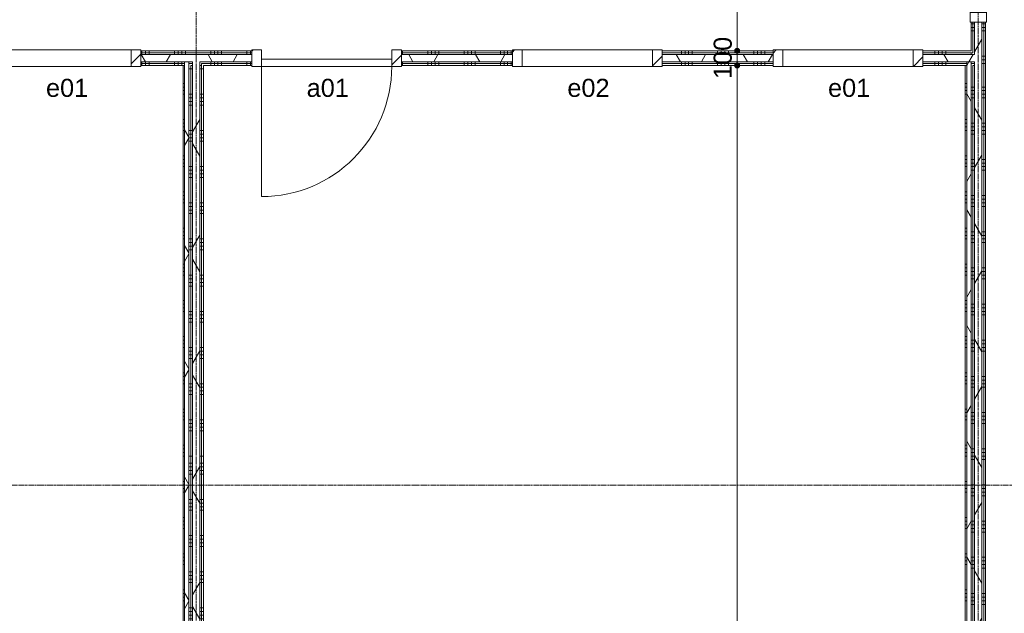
# Model space of a CAD drawing. Header units: millimetres. Extents: x 24475 to 74671, y -6152 to 32037.
# Tile 26 of 36: x 54741 to 61540, y 9913 to 14016. Entities that reach past the tile are written whole.
import ezdxf

# ---------------------------------------------------------------- set-up
doc = ezdxf.new("R2010")
doc.units = ezdxf.units.MM
doc.linetypes.add('stramien', pattern=[22.225, 12.7, -3.175, 3.175, -3.175])
doc.layers.add('00_Algemeen', color=7, linetype='Continuous', lineweight=9, true_color=0x00a600)
for name, color, linetype, lineweight in [('00_Algemeen-50', 7, 'Continuous', 9), ('22_Metselwerk', 7, 'Continuous', 18), ('30_Kozijnen-ramen-deuren', 7, 'Continuous', 9)]:
    doc.layers.add(name, color=color, linetype=linetype, lineweight=lineweight)
doc.styles.add('Arial_1', font='arial.ttf', dxfattribs={"height": 125})
doc.dimstyles.new('00_AEE_maatvoering_2_5mm', dxfattribs={"dimscale": 304.8, "dimtxt": 127.532425, "dimasz": 0.459318, "dimexe": 0.246063, "dimexo": 0.0625, "dimgap": 0, "dimtad": 1, "dimdec": 0, "dimzin": 0, "dimdsep": 46, "dimtxsty": 'Arial_1', "dimblk1": 'DOTSMALL', "dimblk2": 'DOTSMALL', "dimsah": 1, "dimcen": 0.09, "dimdle": 0.246063, "dimazin": 0, "dimtfac": 1, "dimtdec": 4, "dimtix": 1, "dimtmove": 0, "dimatfit": 3, "dimfxl": 0.246063, "dimfxlon": 1, "dimtvp": 1, "dimtolj": 1, "dimtzin": 0, "dimarcsym": 2})
pattern_1 = [(180, (61409.98, 14937.5), (-3e-14, -250), []), (180, (61409.98, 14962.5), (-3e-14, -250), []), (180, (61409.98, 14987.5), (-3e-14, -250), []), (180, (61409.98, 15012.5), (-3e-14, -250), [])]
pattern_2 = [(60, (-3440.02, 0), (-346.4102, 200), []), (120, (-3440.02, 0), (-346.4102, -200), [])]
pattern_3 = [(90, (53309.98, 13700), (-250, -8e-13), []), (90, (53334.98, 13700), (-250, -8e-13), []), (90, (53359.98, 13700), (-250, -8e-13), []), (90, (53384.98, 13700), (-250, -8e-13), [])]
pattern_4 = [(360, (55909.98, 8200), (4e-13, 250), []), (360, (55909.98, 8175), (4e-13, 250), []), (360, (55909.98, 8150), (4e-13, 250), []), (360, (55909.98, 8125), (4e-13, 250), [])]
pattern_5 = [(360, (61309.98, 9550), (3e-13, 250), []), (360, (61309.98, 9525), (3e-13, 250), []), (360, (61309.98, 9500), (3e-13, 250), []), (360, (61309.98, 9475), (3e-13, 250), [])]
pattern_6 = [(135, (15483, -64800), (-106.06602, -106.06602), [])]
pattern_7 = [(360, (55909.98, 12250), (1e-12, 250), []), (360, (55909.98, 12225), (1e-12, 250), []), (360, (55909.98, 12200), (1e-12, 250), []), (360, (55909.98, 12175), (1e-12, 250), [])]

# ---------------------------------------------------------------- blocks, each defined once
blk = doc.blocks.new('32_AEE_VO_FIX_Binnendeuren - D_900x2300_Dicht Paneel lariks-V2-02 tweede verdieping - D')
at = {"layer": '30_Kozijnen-ramen-deuren', "true_color": 0xc0c0c0}
h = blk.add_hatch(dxfattribs=at)
h.set_pattern_fill('FP_35', color=9, style=0, pattern_type=2)
h.set_pattern_definition([(45, (-60300, -13750), (-106.066, 106.066), [])])
h.paths.add_polyline_path([(517, -57), (517, 57), (450, 57), (450, -57)])
h.paths.add_polyline_path([(-517, -57), (-450, -57), (-450, 57), (-517, 57), (-517, -50)])
at = {"layer": '30_Kozijnen-ramen-deuren'}
for p, q in [((-517, 57), (-450, 57)), ((-517, 50), (-517, 57)), ((-450, 57), (-450, -57)), ((450, 57), (517, 57)), ((450, -57), (450, 57)), ((517, 57), (517, 50)), ((-517, -57), (-517, -50)), ((-450, -57), (-517, -57)), ((-450, -7), (450, -7)), ((-450, -57), (-450, -7)), ((450, -57), (-450, -57)), ((450, -7), (450, -57)), ((517, -57), (450, -57)), ((517, -50), (517, -57))]:
    blk.add_line(p, q, dxfattribs=at)
blk = doc.blocks.new('32_AEE_VO_FIX_Binnendeuren - D_1800x2300_Deur_zijlicht rechts 900 lariks-8008738-02 tweede verdieping - D')
at = {"layer": '30_Kozijnen-ramen-deuren', "true_color": 0xc0c0c0}
h = blk.add_hatch(dxfattribs=at)
h.set_pattern_fill('FP_36', color=9, style=0, pattern_type=2)
h.set_pattern_definition(pattern_6)
h.paths.add_polyline_path([(1484, 57), (1417, 57), (1417, -57), (1484, -57), (1484, 50)])
h.paths.add_polyline_path([(-450, 57), (-517, 57), (-517, -57), (-450, -57)])
h = blk.add_hatch(dxfattribs=at)
h.set_pattern_fill('FP_36', color=9, style=0, pattern_type=2)
h.set_pattern_definition(pattern_6)
h.paths.add_polyline_path([(517, -57), (517, 57), (450, 57), (450, -57)])
at = {"layer": '30_Kozijnen-ramen-deuren'}
for p, q in [((-450, 57), (-517, 57)), ((450, 57), (-450, 57)), ((-450, 57), (-450, 7)), ((-450, -57), (-450, 57)), ((-450, 7), (450, 7)), ((450, 7), (450, 57)), ((517, 57), (450, 57)), ((450, 57), (450, -57)), ((1417, 57), (517, 57)), ((517, -57), (517, 57)), ((1417, 57), (1417, -57)), ((1484, 57), (1417, 57)), ((1484, 50), (1484, 57)), ((-517, -57), (-450, -57)), ((450, -57), (517, -57)), ((517, -57), (1417, -57)), ((1417, -57), (1484, -57)), ((1484, -57), (1484, -50))]:
    blk.add_line(p, q, dxfattribs=at)
blk = doc.blocks.new('32_AEE_VO_FIX_Binnenramen - R_b1034xh2367_Vast lariks-8011795-02 tweede verdieping - D')
at = {"layer": '30_Kozijnen-ramen-deuren', "true_color": 0xc0c0c0}
h = blk.add_hatch(dxfattribs=at)
h.set_pattern_fill('FP_45', color=9, style=0, pattern_type=2)
h.set_pattern_definition([(45, (-63900, -13750), (-106.06602, 106.06602), [])])
h.paths.add_polyline_path([(-517, -57), (-450, -57), (-450, 57), (-517, 57), (-517, -50)])
h.paths.add_polyline_path([(450, -57), (517, -57), (517, 57), (450, 57), (450, -50)])
at = {"layer": '30_Kozijnen-ramen-deuren'}
for p, q in [((-517, 57), (-450, 57)), ((-517, 50), (-517, 57)), ((-450, 57), (-450, -57)), ((-450, 57), (450, 57)), ((450, 57), (517, 57)), ((450, -57), (450, 57)), ((517, 57), (517, 50)), ((-517, -57), (-517, -50)), ((-450, -57), (-517, -57)), ((-450, -57), (450, -57)), ((517, -57), (450, -57)), ((517, -50), (517, -57))]:
    blk.add_line(p, q, dxfattribs=at)
blk = doc.blocks.new('32_AEE_VO_FIX_Binnenramen - R_b1034xh2367_Vast lariks dicht-V8-02 tweede verdieping - D')
at = {"layer": '30_Kozijnen-ramen-deuren', "true_color": 0xc0c0c0}
h = blk.add_hatch(dxfattribs=at)
h.set_pattern_fill('FP_46', color=9, style=0, pattern_type=2)
h.set_pattern_definition([(225, (62100, 13750), (106.066, -106.066), [])])
h.paths.add_polyline_path([(-517, 57), (-517, -57), (-450, -57), (-450, 57)])
h.paths.add_polyline_path([(450, 57), (450, -57), (517, -57), (517, 57)])
at = {"layer": '30_Kozijnen-ramen-deuren'}
for p, q in [((-450, 57), (-517, 57)), ((-517, 57), (-517, 50)), ((-450, -57), (-450, 57)), ((-450, 57), (450, 57)), ((517, 57), (450, 57)), ((450, 57), (450, -57)), ((517, 50), (517, 57)), ((-517, -50), (-517, -57)), ((-517, -57), (-450, -57)), ((-450, -57), (450, -57)), ((450, -57), (517, -57)), ((517, -57), (517, -50))]:
    blk.add_line(p, q, dxfattribs=at)
blk = doc.blocks.new('32_AEE_VO_FIX_Binnenramen - R_b1034xh2367_Vast lariks-V9-02 tweede verdieping - D')
at = {"layer": '30_Kozijnen-ramen-deuren', "true_color": 0xc0c0c0}
h = blk.add_hatch(dxfattribs=at)
h.set_pattern_fill('FP_47', color=9, style=0, pattern_type=2)
h.set_pattern_definition([(45, (-58500, -13750), (-106.066, 106.066), [])])
h.paths.add_polyline_path([(-450, -57), (-450, 57), (-517, 57), (-517, -57)])
h.paths.add_polyline_path([(450, -57), (517, -57), (517, 57), (450, 57), (450, -50)])
at = {"layer": '30_Kozijnen-ramen-deuren'}
for p, q in [((-517, 57), (-450, 57)), ((-517, 50), (-517, 57)), ((-450, 57), (-450, -57)), ((-450, 57), (450, 57)), ((450, 57), (517, 57)), ((450, -57), (450, 57)), ((517, 57), (517, 50)), ((-517, -57), (-517, -50)), ((-450, -57), (-517, -57)), ((-450, -57), (450, -57)), ((517, -57), (450, -57)), ((517, -50), (517, -57))]:
    blk.add_line(p, q, dxfattribs=at)
blk = doc.blocks.new('30_AEE_VO_draairichting - 30_AEE_VO_draairichting-8193168-02 tweede verdieping - D')
at = {"layer": '30_Kozijnen-ramen-deuren'}
blk.add_line((-450, -900), (-450, 0), dxfattribs=at)
blk.add_arc((-450, 0), 900, 270, 0, dxfattribs=at)
blk = doc.blocks.new('DIMBLOCK103-02 tweede verdieping - D')
at = {"layer": '00_Algemeen-50', "transparency": 16777216}
h = blk.add_hatch(color=256, dxfattribs=at)
edge = h.paths.add_edge_path()
edge.add_arc((59695, 16150), 17.5, 0, 360)
h = blk.add_hatch(color=256, dxfattribs=at)
edge = h.paths.add_edge_path()
edge.add_arc((59695, 13800), 17.5, 0, 360)
for p, q in [((59695, 16225), (59695, 13800)), ((59695, 16150), (59620, 16150)), ((59695, 16150), (59770, 16150)), ((59695, 13800), (59620, 13800)), ((59695, 13800), (59770, 13800))]:
    blk.add_line(p, q, dxfattribs=at)
for centre in [(59695, 16150), (59695, 13800)]:
    blk.add_circle(centre, 17.5, dxfattribs=at)
at = {"layer": '00_Algemeen-50', "color": 0, "transparency": 16777216, "insert": (59532.7, 14782.7), "char_height": 125, "width": 461.471, "attachment_point": 1, "rotation": 90, "line_spacing_factor": 0.941778, "style": 'Arial_1'}
blk.add_mtext('2350', dxfattribs=at)
blk = doc.blocks.new('_DotSmall')
at = {"color": 0, "linetype": 'ByBlock', "const_width": 0.5}
blk.add_lwpolyline([(-0.0625, 0, 1), (0.0625, 0, 1)], format="xyb", close=True, dxfattribs=at)
blk = doc.blocks.new('DIMBLOCK104-02 tweede verdieping - D')
at = {"layer": '00_Algemeen-50', "transparency": 16777216}
h = blk.add_hatch(color=256, dxfattribs=at)
edge = h.paths.add_edge_path()
edge.add_arc((59695, 13800), 17.5, 0, 360)
h = blk.add_hatch(color=256, dxfattribs=at)
edge = h.paths.add_edge_path()
edge.add_arc((59695, 13700), 17.5, 0, 360)
for p, q in [((59695, 13800), (59620, 13800)), ((59695, 13800), (59695, 13700)), ((59695, 13800), (59770, 13800)), ((59695, 13700), (59620, 13700)), ((59695, 13700), (59770, 13700))]:
    blk.add_line(p, q, dxfattribs=at)
for centre in [(59695, 13800), (59695, 13700)]:
    blk.add_circle(centre, 17.5, dxfattribs=at)
at = {"layer": '00_Algemeen-50', "color": 0, "transparency": 16777216, "insert": (59532.7, 13605.8), "char_height": 125, "width": 346.103, "attachment_point": 1, "rotation": 90, "line_spacing_factor": 0.941778, "style": 'Arial_1'}
blk.add_mtext('100', dxfattribs=at)
blk = doc.blocks.new('DIMBLOCK105-02 tweede verdieping - D')
at = {"layer": '00_Algemeen-50', "transparency": 16777216}
h = blk.add_hatch(color=256, dxfattribs=at)
edge = h.paths.add_edge_path()
edge.add_arc((59695, 13700), 17.5, 0, 360)
h = blk.add_hatch(color=256, dxfattribs=at)
edge = h.paths.add_edge_path()
edge.add_arc((59695, 5270), 17.5, 0, 360)
for p, q in [((59695, 13700), (59620, 13700)), ((59695, 13700), (59695, 5195)), ((59695, 13700), (59770, 13700)), ((59695, 5270), (59620, 5270)), ((59695, 5270), (59770, 5270))]:
    blk.add_line(p, q, dxfattribs=at)
for centre in [(59695, 13700), (59695, 5270)]:
    blk.add_circle(centre, 17.5, dxfattribs=at)
at = {"layer": '00_Algemeen-50', "color": 0, "transparency": 16777216, "insert": (59532.7, 9292.7), "char_height": 125, "width": 461.471, "attachment_point": 1, "rotation": 90, "line_spacing_factor": 0.941778, "style": 'Arial_1'}
blk.add_mtext('8430', dxfattribs=at)

msp = doc.modelspace()

# ---------------------------------------------------------------- hatches: boundary and pattern name
at = {"layer": '22_Metselwerk', "lineweight": 9}
h = msp.add_hatch(dxfattribs=at)
h.set_pattern_fill('FP_14', color=256, angle=90, style=0, pattern_type=2)
h.set_pattern_definition(pattern_1)
h.paths.add_polyline_path([(61322.5, 13787.5), (61322.5, 13999), (61310, 13999), (61310, 13787.5)])
h = msp.add_hatch(dxfattribs=at)
h.set_pattern_fill('FP_14', color=256, angle=90, style=0, pattern_type=2)
h.set_pattern_definition(pattern_1)
h.paths.add_polyline_path([(61335, 13775), (61335, 13999), (61322.5, 13999), (61322.5, 13775)])
h = msp.add_hatch(dxfattribs=at)
h.set_pattern_fill('FP_11', color=256, angle=60, style=0, pattern_type=2)
h.set_pattern_definition(pattern_2)
h.paths.add_polyline_path([(61385, 13725), (61385, 13999), (61335, 13999), (61335, 13725)])
h = msp.add_hatch(dxfattribs=at)
h.set_pattern_fill('FP_14', color=256, angle=90, style=0, pattern_type=2)
h.set_pattern_definition(pattern_1)
h.paths.add_polyline_path([(61385, 13712.5), (61397.5, 13712.5), (61397.5, 13999), (61385, 13999), (61385, 13725)])
h = msp.add_hatch(dxfattribs=at)
h.set_pattern_fill('FP_14', color=256, angle=90, style=0, pattern_type=2)
h.set_pattern_definition(pattern_1)
h.paths.add_polyline_path([(61397.5, 13700), (61410, 13700), (61410, 13999), (61397.5, 13999), (61397.5, 13712.5)])
h = msp.add_hatch(dxfattribs=at)
h.set_pattern_fill('FP_15', color=256, angle=90, style=0, pattern_type=2)
h.set_pattern_definition(pattern_3)
h.paths.add_polyline_path([(61221, 13787.5), (61310, 13787.5), (61310, 13800), (60977, 13800), (60977, 13787.5), (61055.5, 13787.5)])
h.paths.add_polyline_path([(59177, 13787.5), (59943, 13787.5), (59943, 13800), (59177, 13800), (59177, 13793.3)])
h.paths.add_polyline_path([(58143, 13787.5), (58143, 13800), (57377, 13800), (57377, 13787.5)])
h.paths.add_polyline_path([(56343, 13787.5), (56343, 13800), (55577, 13800), (55577, 13787.5), (56091.2, 13787.5)])
h.paths.add_polyline_path([(54543, 13787.5), (54543, 13800), (53777, 13800), (53777, 13787.5), (54436.4, 13787.5)])
h.paths.add_polyline_path([(50943, 13787.5), (50943, 13800), (50177, 13800), (50177, 13787.5), (50795.9, 13787.5)])
h.paths.add_polyline_path([(52743, 13787.5), (52743, 13800), (51977, 13800), (51977, 13787.5)])
h.paths.add_polyline_path([(48377, 13787.5), (49143, 13787.5), (49143, 13800), (48377, 13800)])
h.paths.add_polyline_path([(46577, 13787.5), (47343, 13787.5), (47343, 13800), (46577, 13800)])
h.paths.add_polyline_path([(45543, 13787.5), (45543, 13800), (45122.5, 13800), (45122.5, 13787.5), (45169.7, 13787.5)])
h = msp.add_hatch(dxfattribs=at)
h.set_pattern_fill('FP_15', color=256, angle=90, style=0, pattern_type=2)
h.set_pattern_definition(pattern_3)
h.paths.add_polyline_path([(61322.5, 13775), (61322.5, 13787.5), (60977, 13787.5), (60977, 13775), (61310, 13775)])
h.paths.add_polyline_path([(59943, 13775), (59943, 13787.5), (59177, 13787.5), (59177, 13775), (59731.7, 13775)])
h.paths.add_polyline_path([(58143, 13775), (58143, 13787.5), (57377, 13787.5), (57377, 13775)])
h.paths.add_polyline_path([(56343, 13775), (56343, 13787.5), (55577, 13787.5), (55577, 13775), (56091.2, 13775)])
h.paths.add_polyline_path([(54543, 13775), (54543, 13787.5), (53777, 13787.5), (53777, 13775), (54436.4, 13775)])
h.paths.add_polyline_path([(51977, 13775), (52743, 13775), (52743, 13787.5), (51977, 13787.5)])
h.paths.add_polyline_path([(50465, 13775), (50943, 13775), (50943, 13787.5), (50177, 13787.5), (50177, 13775)])
h.paths.add_polyline_path([(49143, 13775), (49143, 13787.5), (48377, 13787.5), (48377, 13775), (49141.2, 13775)])
h.paths.add_polyline_path([(47343, 13775), (47343, 13787.5), (46577, 13787.5), (46577, 13775)])
h.paths.add_polyline_path([(45122.5, 13775), (45543, 13775), (45543, 13787.5), (45122.5, 13787.5)])
h = msp.add_hatch(dxfattribs=at)
h.set_pattern_fill('FP_11', color=256, angle=60, style=0, pattern_type=2)
h.set_pattern_definition(pattern_2)
h.paths.add_polyline_path([(61280, 13725), (61335, 13725), (61335, 13775), (60977, 13775), (60977, 13725), (61221, 13725)])
h.paths.add_polyline_path([(59731.7, 13725), (59943, 13725), (59943, 13775), (59177, 13775), (59177, 13725)])
h.paths.add_polyline_path([(57377, 13725), (58143, 13725), (58143, 13775), (57377, 13775)])
h.paths.add_polyline_path([(56091.2, 13725), (56343, 13725), (56343, 13775), (55577, 13775), (55577, 13725), (55985, 13725)])
h.paths.add_polyline_path([(54436.4, 13725), (54543, 13725), (54543, 13775), (53777, 13775), (53777, 13725)])
h.paths.add_polyline_path([(52743, 13725), (52743, 13775), (51977, 13775), (51977, 13725)])
h.paths.add_polyline_path([(50480, 13725), (50943, 13725), (50943, 13775), (50177, 13775), (50177, 13725), (50465, 13725)])
h.paths.add_polyline_path([(49141.2, 13725), (49143, 13725), (49143, 13775), (48377, 13775), (48377, 13725)])
h.paths.add_polyline_path([(47343, 13725), (47343, 13775), (46577, 13775), (46577, 13725)])
h.paths.add_polyline_path([(45185, 13725), (45543, 13725), (45543, 13775), (45135, 13775), (45135, 13725), (45169.7, 13725)])
h = msp.add_hatch(dxfattribs=at)
h.set_pattern_fill('FP_15', color=256, angle=90, style=0, pattern_type=2)
h.set_pattern_definition(pattern_3)
h.paths.add_polyline_path([(61055.5, 13712.5), (61280, 13712.5), (61280, 13725), (60977, 13725), (60977, 13712.5)])
h.paths.add_polyline_path([(61335, 13712.5), (61335, 13725), (61310, 13725), (61310, 13712.5)])
h.paths.add_polyline_path([(59943, 13712.5), (59943, 13725), (59177, 13725), (59177, 13712.5), (59731.7, 13712.5)])
h.paths.add_polyline_path([(58143, 13712.5), (58143, 13725), (57377, 13725), (57377, 13712.5)])
h.paths.add_polyline_path([(55985, 13712.5), (56343, 13712.5), (56343, 13725), (55985, 13725)])
h.paths.add_polyline_path([(55910, 13712.5), (55935, 13712.5), (55935, 13725), (55910, 13725)])
h.paths.add_polyline_path([(55577, 13712.5), (55880, 13712.5), (55880, 13725), (55577, 13725)])
h.paths.add_polyline_path([(54543, 13712.5), (54543, 13725), (53777, 13725), (53777, 13712.5), (54436.4, 13712.5)])
h.paths.add_polyline_path([(52743, 13712.5), (52743, 13725), (51977, 13725), (51977, 13712.5)])
h.paths.add_polyline_path([(50943, 13712.5), (50943, 13725), (50585, 13725), (50585, 13712.5), (50795.9, 13712.5)])
h.paths.add_polyline_path([(50465, 13712.5), (50480, 13712.5), (50480, 13725), (50177, 13725), (50177, 13712.5)])
h.paths.add_polyline_path([(50535, 13712.5), (50535, 13725), (50510, 13725), (50510, 13712.5)])
h.paths.add_polyline_path([(49141.2, 13712.5), (49143, 13712.5), (49143, 13725), (48377, 13725), (48377, 13712.5)])
h.paths.add_polyline_path([(47343, 13712.5), (47343, 13725), (46577, 13725), (46577, 13712.5)])
h.paths.add_polyline_path([(45543, 13712.5), (45543, 13725), (45185, 13725), (45185, 13712.5), (45197.5, 13712.5)])
h = msp.add_hatch(dxfattribs=at)
h.set_pattern_fill('FP_15', color=256, angle=90, style=0, pattern_type=2)
h.set_pattern_definition(pattern_3)
h.paths.add_polyline_path([(61280, 13700), (61280, 13712.5), (60977, 13712.5), (60977, 13700), (61270, 13700)])
h.paths.add_polyline_path([(61310, 13700), (61335, 13700), (61335, 13712.5), (61310, 13712.5)])
h.paths.add_polyline_path([(59177, 13700), (59943, 13700), (59943, 13712.5), (59177, 13712.5)])
h.paths.add_polyline_path([(58143, 13700), (58143, 13712.5), (57377, 13712.5), (57377, 13700)])
h.paths.add_polyline_path([(55935, 13700), (55935, 13712.5), (55910, 13712.5), (55910, 13700), (55922.5, 13700)])
h.paths.add_polyline_path([(55880, 13700), (55880, 13712.5), (55577, 13712.5), (55577, 13700), (55870, 13700)])
h.paths.add_polyline_path([(56343, 13700), (56343, 13712.5), (55997.5, 13712.5), (55997.5, 13700), (56091.2, 13700)])
h.paths.add_polyline_path([(53777, 13700), (54543, 13700), (54543, 13712.5), (53777, 13712.5)])
h.paths.add_polyline_path([(52743, 13700), (52743, 13712.5), (51977, 13712.5), (51977, 13700)])
h.paths.add_polyline_path([(50597.5, 13700), (50943, 13700), (50943, 13712.5), (50597.5, 13712.5)])
h.paths.add_polyline_path([(50465, 13700), (50480, 13700), (50480, 13712.5), (50177, 13712.5), (50177, 13700)])
h.paths.add_polyline_path([(50510, 13700), (50535, 13700), (50535, 13712.5), (50510, 13712.5)])
h.paths.add_polyline_path([(49143, 13700), (49143, 13712.5), (48377, 13712.5), (48377, 13700), (49141.2, 13700)])
h.paths.add_polyline_path([(47343, 13700), (47343, 13712.5), (46577, 13712.5), (46577, 13700)])
h.paths.add_polyline_path([(45210, 13700), (45543, 13700), (45543, 13712.5), (45197.5, 13712.5), (45197.5, 13700)])
h = msp.add_hatch(dxfattribs=at)
h.set_pattern_fill('FP_118', color=256, angle=90, style=0, pattern_type=2)
h.set_pattern_definition([(180, (55909.98, 9750), (-4e-13, -250), []), (180, (55909.98, 9775), (-4e-13, -250), []), (180, (55909.98, 9800), (-4e-13, -250), []), (180, (55909.98, 9825), (-4e-13, -250), [])])
h.paths.add_polyline_path([(55870, 5600), (55880, 5600), (55880, 13700), (55870, 13700), (55870, 9815.3)])
h = msp.add_hatch(dxfattribs=at)
h.set_pattern_fill('FP_13', color=256, angle=60, style=0, pattern_type=2)
h.set_pattern_definition(pattern_2)
h.paths.add_polyline_path([(55910, 5600), (55910, 13725), (55880, 13725), (55880, 5600)])
h = msp.add_hatch(dxfattribs=at)
h.set_pattern_fill('FP_40', color=256, angle=90, style=0, pattern_type=2)
h.set_pattern_definition(pattern_7)
h.paths.add_polyline_path([(55922.5, 11000), (55922.5, 13700), (55910, 13700), (55910, 11000)])
h = msp.add_hatch(dxfattribs=at)
h.set_pattern_fill('FP_40', color=256, angle=90, style=0, pattern_type=2)
h.set_pattern_definition(pattern_7)
h.paths.add_polyline_path([(55935, 11000), (55935, 13700), (55922.5, 13700), (55922.5, 11000)])
h = msp.add_hatch(dxfattribs=at)
h.set_pattern_fill('FP_11', color=256, angle=60, style=0, pattern_type=2)
h.set_pattern_definition(pattern_2)
h.paths.add_polyline_path([(55985, 11000), (55985, 13725), (55935, 13725), (55935, 11000)])
h = msp.add_hatch(dxfattribs=at)
h.set_pattern_fill('FP_40', color=256, angle=90, style=0, pattern_type=2)
h.set_pattern_definition(pattern_7)
h.paths.add_polyline_path([(55997.5, 11000), (55997.5, 13712.5), (55985, 13712.5), (55985, 11000)])
h = msp.add_hatch(dxfattribs=at)
h.set_pattern_fill('FP_40', color=256, angle=90, style=0, pattern_type=2)
h.set_pattern_definition(pattern_7)
h.paths.add_polyline_path([(56010, 11000), (56010, 13700), (55997.5, 13700), (55997.5, 11000)])
h = msp.add_hatch(dxfattribs=at)
h.set_pattern_fill('FP_119', color=256, angle=90, style=0, pattern_type=2)
h.set_pattern_definition([(180, (61309.98, 9750), (-4e-13, -250), []), (180, (61309.98, 9775), (-4e-13, -250), []), (180, (61309.98, 9800), (-4e-13, -250), []), (180, (61309.98, 9825), (-4e-13, -250), [])])
h.paths.add_polyline_path([(61280, 5600), (61280, 13700), (61270, 13700), (61270, 5600)])
h = msp.add_hatch(dxfattribs=at)
h.set_pattern_fill('FP_13', color=256, angle=60, style=0, pattern_type=2)
h.set_pattern_definition(pattern_2)
h.paths.add_polyline_path([(61310, 5600), (61310, 13725), (61280, 13725), (61280, 5600)])
h = msp.add_hatch(dxfattribs=at)
h.set_pattern_fill('FP_19', color=256, angle=90, style=0, pattern_type=2)
h.set_pattern_definition(pattern_5)
h.paths.add_polyline_path([(61310, 5600), (61322.5, 5600), (61322.5, 13700), (61310, 13700), (61310, 9815.3)])
h = msp.add_hatch(dxfattribs=at)
h.set_pattern_fill('FP_19', color=256, angle=90, style=0, pattern_type=2)
h.set_pattern_definition(pattern_5)
h.paths.add_polyline_path([(61335, 5600), (61335, 13700), (61322.5, 13700), (61322.5, 5600)])
h = msp.add_hatch(dxfattribs=at)
h.set_pattern_fill('FP_11', color=256, angle=60, style=0, pattern_type=2)
h.set_pattern_definition(pattern_2)
h.paths.add_polyline_path([(61335, 5600), (61385, 5600), (61385, 13725), (61335, 13725), (61335, 9815.3)])
h = msp.add_hatch(dxfattribs=at)
h.set_pattern_fill('FP_19', color=256, angle=90, style=0, pattern_type=2)
h.set_pattern_definition(pattern_5)
h.paths.add_polyline_path([(61397.5, 5600), (61397.5, 13712.5), (61385, 13712.5), (61385, 5600)])
h = msp.add_hatch(dxfattribs=at)
h.set_pattern_fill('FP_19', color=256, angle=90, style=0, pattern_type=2)
h.set_pattern_definition(pattern_5)
h.paths.add_polyline_path([(61410, 5600), (61410, 13700), (61397.5, 13700), (61397.5, 5600)])
h = msp.add_hatch(dxfattribs=at)
h.set_pattern_fill('FP_18', color=256, angle=90, style=0, pattern_type=2)
h.set_pattern_definition(pattern_4)
h.paths.add_polyline_path([(55922.5, 5600), (55922.5, 11000), (55910, 11000), (55910, 5600)])
h = msp.add_hatch(dxfattribs=at)
h.set_pattern_fill('FP_18', color=256, angle=90, style=0, pattern_type=2)
h.set_pattern_definition(pattern_4)
h.paths.add_polyline_path([(55935, 5600), (55935, 11000), (55922.5, 11000), (55922.5, 5600)])
h = msp.add_hatch(dxfattribs=at)
h.set_pattern_fill('FP_11', color=256, angle=60, style=0, pattern_type=2)
h.set_pattern_definition(pattern_2)
h.paths.add_polyline_path([(55985, 5600), (55985, 11000), (55935, 11000), (55935, 5600)])
h = msp.add_hatch(dxfattribs=at)
h.set_pattern_fill('FP_18', color=256, angle=90, style=0, pattern_type=2)
h.set_pattern_definition(pattern_4)
h.paths.add_polyline_path([(55997.5, 5600), (55997.5, 11000), (55985, 11000), (55985, 5600)])
h = msp.add_hatch(dxfattribs=at)
h.set_pattern_fill('FP_18', color=256, angle=90, style=0, pattern_type=2)
h.set_pattern_definition(pattern_4)
h.paths.add_polyline_path([(56010, 5600), (56010, 11000), (55997.5, 11000), (55997.5, 5600)])

# ---------------------------------------------------------------- linework, layer by layer
at = {"layer": '00_Algemeen', "color": 150, "linetype": 'stramien', "true_color": 0x0080ff}
for p, q in [((55960, -4950.1), (55960, 31736.6)), ((61360, -4950.1), (61360, 31736.6)), ((74371.4, 10800), (25788, 10800))]:
    msp.add_line(p, q, dxfattribs=at)
at = {"layer": '22_Metselwerk', "lineweight": 9}
for p, q in [((61310, 13999), (61310, 13800)), ((61335, 13999), (61310, 13999)), ((61322.5, 13787.5), (61322.5, 13999)), ((61410, 13999), (61385, 13999)), ((61397.5, 13999), (61397.5, 5600)), ((61410, 5600), (61410, 13999)), ((56343, 13800), (55577, 13800)), ((55577, 13800), (55577, 13775)), ((55577, 13787.5), (56343, 13787.5)), ((56343, 13775), (56343, 13800)), ((58143, 13800), (57377, 13800)), ((57377, 13800), (57377, 13775)), ((57377, 13787.5), (58143, 13787.5)), ((58143, 13775), (58143, 13800)), ((59943, 13800), (59177, 13800)), ((59177, 13800), (59177, 13775)), ((59177, 13787.5), (59943, 13787.5)), ((59943, 13775), (59943, 13800)), ((61310, 13800), (60977, 13800)), ((60977, 13800), (60977, 13775)), ((60977, 13787.5), (61322.5, 13787.5)), ((55577, 13725), (55577, 13700)), ((55577, 13712.5), (55880, 13712.5)), ((55577, 13700), (55880, 13700)), ((55870, 13700), (55870, 5600)), ((55880, 5600), (55880, 13725)), ((55910, 5600), (55910, 13725)), ((55910, 13712.5), (55935, 13712.5)), ((55922.5, 13700), (55922.5, 5600)), ((55935, 13700), (55922.5, 13700)), ((55997.5, 13712.5), (56343, 13712.5)), ((55997.5, 13712.5), (55997.5, 5600)), ((56010, 13700), (56343, 13700)), ((56010, 5600), (56010, 13700)), ((56343, 13700), (56343, 13725)), ((57377, 13725), (57377, 13700)), ((57377, 13712.5), (58143, 13712.5)), ((57377, 13700), (58143, 13700)), ((58143, 13700), (58143, 13725)), ((59177, 13725), (59177, 13700)), ((59177, 13712.5), (59943, 13712.5)), ((59177, 13700), (59943, 13700)), ((59943, 13700), (59943, 13725)), ((60977, 13725), (60977, 13700)), ((60977, 13712.5), (61280, 13712.5)), ((60977, 13700), (61280, 13700)), ((61270, 13700), (61270, 5600)), ((61280, 5600), (61280, 13725)), ((61310, 5600), (61310, 13725)), ((61335, 13712.5), (61310, 13712.5)), ((61335, 13700), (61322.5, 13700)), ((61322.5, 13700), (61322.5, 5600))]:
    msp.add_line(p, q, dxfattribs=at)
at = {"layer": '22_Metselwerk'}
for p, q in [((61385, 13999), (61335, 13999)), ((61335, 13775), (61335, 13999)), ((61385, 5600), (61385, 13999)), ((55577, 13775), (55577, 13725)), ((55577, 13775), (56343, 13775)), ((56343, 13725), (56343, 13775)), ((57377, 13775), (57377, 13725)), ((57377, 13775), (58143, 13775)), ((58143, 13725), (58143, 13775)), ((59177, 13775), (59177, 13725)), ((59177, 13775), (59943, 13775)), ((59943, 13725), (59943, 13775)), ((60977, 13775), (60977, 13725)), ((61335, 13775), (60977, 13775)), ((55577, 13725), (55935, 13725)), ((55935, 13725), (55935, 5600)), ((55985, 13725), (56343, 13725)), ((55985, 13725), (55985, 5600)), ((57377, 13725), (58143, 13725)), ((59177, 13725), (59943, 13725)), ((60977, 13725), (61335, 13725)), ((61335, 13725), (61335, 5600))]:
    msp.add_line(p, q, dxfattribs=at)

# ---------------------------------------------------------------- block references
at = {"layer": '30_Kozijnen-ramen-deuren'}
for name, p, rotation in [('32_AEE_VO_FIX_Binnendeuren - D_1800x2300_Deur_zijlicht rechts 900 lariks-8008738-02 tweede verdieping - D', (61360, 15483), 270), ('32_AEE_VO_FIX_Binnenramen - R_b1034xh2367_Vast lariks dicht-V8-02 tweede verdieping - D', (58660, 13750), 180)]:
    msp.add_blockref(name, p, dxfattribs=dict(at, rotation=rotation))
for name, p in [('32_AEE_VO_FIX_Binnenramen - R_b1034xh2367_Vast lariks-V9-02 tweede verdieping - D', (55060, 13750)), ('32_AEE_VO_FIX_Binnendeuren - D_900x2300_Dicht Paneel lariks-V2-02 tweede verdieping - D', (56860, 13750)), ('32_AEE_VO_FIX_Binnenramen - R_b1034xh2367_Vast lariks-8011795-02 tweede verdieping - D', (60460, 13750)), ('30_AEE_VO_draairichting - 30_AEE_VO_draairichting-8193168-02 tweede verdieping - D', (56860, 13693))]:
    msp.add_blockref(name, p, dxfattribs=at)

# ---------------------------------------------------------------- texts
at = {"layer": '00_Algemeen', "color": 7, "insert": (56722.7, 13607.1), "char_height": 125, "width": 348.734, "attachment_point": 1, "style": 'Arial_1'}
msp.add_mtext('a01', dxfattribs=at)
at = {"layer": '30_Kozijnen-ramen-deuren', "char_height": 125, "width": 348.734, "attachment_point": 1, "style": 'Arial_1'}
for s, insert in [('e01', (54922.7, 13607.1)), ('e02', (58522.7, 13607.1)), ('e01', (60322.7, 13607.1))]:
    msp.add_mtext(s, dxfattribs=dict(at, insert=insert))

# ---------------------------------------------------------------- dimensions: what is measured, and where the dimension line sits
at = {"layer": '00_Algemeen', "color": 7}
for base, p1, p2, override, picture, middle in [((59695, 13800), (59770, 16150), (59770, 13800), {"dimpost": '<>', "dimfxl": 2350}, 'DIMBLOCK103-02 tweede verdieping - D', (59631.1, 14975)), ((59695, 13700), (59770, 13800), (59770, 13700), {"dimpost": '<>', "dimfxl": 100}, 'DIMBLOCK104-02 tweede verdieping - D', (59631.1, 13750)), ((59695, 5270), (59770, 13700), (59770, 5270), {"dimpost": '<>', "dimfxl": 8430}, 'DIMBLOCK105-02 tweede verdieping - D', (59631.1, 9485))]:
    dim = msp.add_linear_dim(base=base, p1=p1, p2=p2, angle=90, dimstyle='00_AEE_maatvoering_2_5mm', override=override, dxfattribs=at)
    dim.commit()
    dim.dimension.update_dxf_attribs({"geometry": picture, "text_midpoint": middle})

doc.saveas('drawing.dxf')
